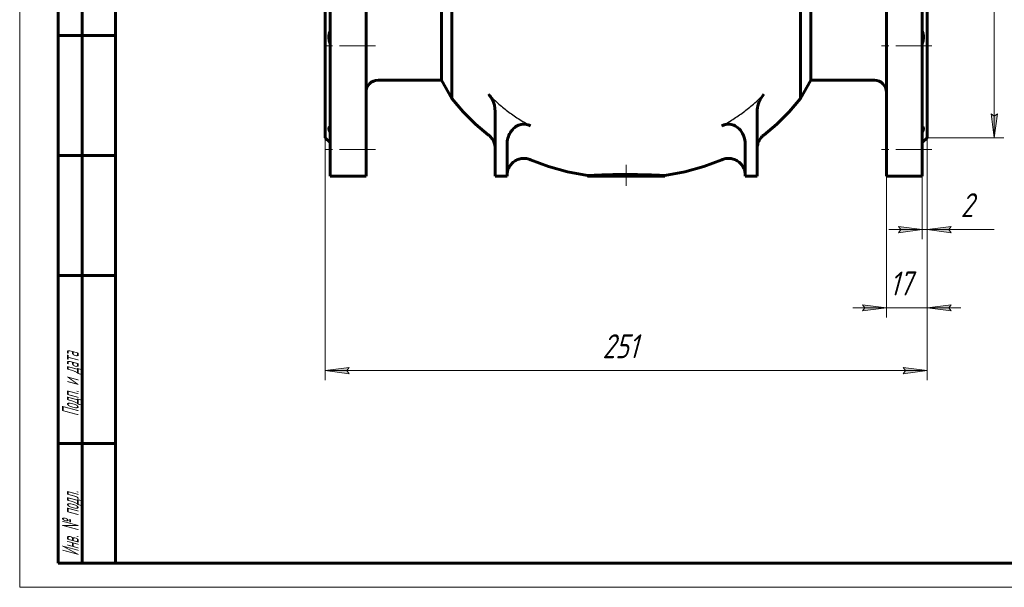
# Model space of a CAD drawing. Header units: millimetres. Extents: x 0 to 420, y 0 to 297.
# Tile 1 of 13: x 0 to 205, y 0 to 118. Entities that reach past the tile are written whole.
import ezdxf

# ---------------------------------------------------------------- set-up
doc = ezdxf.new("R2010")
doc.units = ezdxf.units.MM
for name, pattern in [('K5LT-1', [0]), ('K5LT_AXLED', [12, 7.5, -1.5, 1.5, -1.5]), ('K5LT_BASIC', [0]), ('K5LT_THIN', [0])]:
    doc.linetypes.add(name, pattern=pattern)
doc.layers.add('Системный слой', color=7, linetype='Continuous')
doc.layers.add('Системный слой (1)', color=7, linetype='Continuous', true_color=0x6c6c6c)
doc.styles.add('KDIMTEXTSTYLE', font='GOST_AU.SHX', dxfattribs={"width": 0.96, "oblique": 15, "height": 5})
doc.styles.add('KTEXTSTYLE', font='GOST_AU.SHX', dxfattribs={"width": 0.56, "height": 5})
doc.dimstyles.new('KDIMSTYLE (0.50)', dxfattribs={"dimtxt": 5, "dimasz": 1, "dimexe": 2, "dimexo": 0, "dimgap": 1, "dimtad": 1, "dimlfac": 2, "dimtxsty": 'KDIMTEXTSTYLE', "dimsah": 1, "dimcen": 0, "dimdle": 1, "dimadec": 0, "dimazin": 0, "dimtfac": 0.667, "dimtmove": 0, "dimatfit": 3, "dimfxl": 1, "dimtvp": 1, "dimtolj": 1, "dimtzin": 0, "dimarcsym": 0})

# ---------------------------------------------------------------- blocks, each defined once
blk = doc.blocks.new('U7')
at = {"layer": 'Системный слой (1)', "color": 143, "linetype": 'K5LT_BASIC', "lineweight": 60, "true_color": 0x33acca}
for p, q in [((97.99, 102.51), (97.78, 102.75)), ((98.18, 102.27), (97.99, 102.51)), ((98.27, 102.14), (98.18, 102.27)), ((98.31, 102.07), (98.27, 102.14)), ((98.33, 102.04), (98.31, 102.07)), ((98.35, 102.03), (98.33, 102.04)), ((98.37, 101.99), (98.35, 102.03)), ((98.6, 101.57), (98.37, 101.99)), ((98.7, 101.34), (98.6, 101.57)), ((98.75, 101.23), (98.7, 101.34)), ((98.77, 101.18), (98.75, 101.23)), ((98.78, 101.15), (98.77, 101.18)), ((98.99, 100.46), (98.78, 101.15)), ((99.14, 99.16), (98.99, 100.46)), ((99.14, 99.16), (99.14, 99.16))]:
    blk.add_line(p, q, dxfattribs=at)
blk = doc.blocks.new('U10')
at = {"layer": 'Системный слой (1)', "color": 143, "linetype": 'K5LT_BASIC', "lineweight": 60, "true_color": 0x33acca}
for p, q in [((92.51, 99.08), (90.1, 101.87)), ((95.07, 96.55), (92.51, 99.08)), ((97.78, 94.27), (95.07, 96.55)), ((110.3, 87.68), (106.54, 89.11)), ((114.26, 86.58), (110.3, 87.68)), ((118.41, 85.82), (114.26, 86.58))]:
    blk.add_line(p, q, dxfattribs=at)
blk = doc.blocks.new('U11')
at = {"layer": 'Системный слой (1)', "color": 143, "linetype": 'K5LT_BASIC', "lineweight": 60, "true_color": 0x33acca}
for p, q in [((162.84, 101.87), (160.43, 99.08)), ((160.43, 99.08), (157.87, 96.55)), ((157.87, 96.55), (155.16, 94.27)), ((146.4, 89.11), (142.64, 87.68)), ((138.68, 86.58), (134.53, 85.82)), ((142.64, 87.68), (138.68, 86.58))]:
    blk.add_line(p, q, dxfattribs=at)
blk = doc.blocks.new('U15')
at = {"layer": 'Системный слой (1)', "color": 143, "linetype": 'K5LT_BASIC', "lineweight": 60, "true_color": 0x33acca}
for p, q in [((155.16, 102.75), (154.4, 101.69)), ((154.11, 101.02), (153.98, 100.6)), ((154.19, 101.23), (154.11, 101.02)), ((154.23, 101.34), (154.19, 101.23)), ((154.26, 101.39), (154.23, 101.34)), ((154.27, 101.41), (154.26, 101.39)), ((154.4, 101.69), (154.27, 101.41)), ((153.81, 99.59), (153.79, 99.16)), ((153.79, 99.16), (153.79, 99.16)), ((153.85, 99.96), (153.81, 99.59)), ((153.88, 100.15), (153.85, 99.96)), ((153.9, 100.24), (153.88, 100.15)), ((153.91, 100.29), (153.9, 100.24)), ((153.98, 100.6), (153.91, 100.31)), ((153.91, 100.31), (153.91, 100.29))]:
    blk.add_line(p, q, dxfattribs=at)
blk = doc.blocks.new('D0')
at = {"layer": 'Системный слой (1)'}
for points in [[(68.72, 44.5), (68.22, 45.16), (68.72, 45.81), (63.72, 45.16)], [(189.22, 45.16), (184.22, 45.81), (184.72, 45.16), (184.22, 44.5)]]:
    blk.add_hatch(color=7, dxfattribs=at).paths.add_polyline_path(points)
at = {"layer": 'Системный слой (1)', "color": 7, "linetype": 'K5LT_THIN', "lineweight": 18, "true_color": 0xffffff}
for p, q in [((63.72, 93.68), (63.72, 43.16)), ((189.22, 93.68), (189.22, 43.16)), ((63.72, 45.16), (68.72, 45.81)), ((68.72, 45.81), (68.22, 45.16)), ((184.72, 45.16), (184.22, 45.81)), ((184.22, 45.81), (189.22, 45.16)), ((68.72, 44.5), (63.72, 45.16)), ((68.22, 45.16), (68.72, 44.5)), ((189.22, 45.16), (184.22, 44.5)), ((184.22, 44.5), (184.72, 45.16))]:
    blk.add_line(p, q, dxfattribs=at)
blk.add_wipeout([(121.52, 46.16), (121.52, 53.54), (131.02, 53.54), (131.02, 46.16)]).dxf.layer = 'Системный слой (1)'
blk.add_line((63.72, 45.16), (189.22, 45.16), dxfattribs=at)
at = {"layer": 'Системный слой (1)', "color": 7, "insert": (121.52, 52.74), "char_height": 5, "attachment_point": 1, "style": 'KTEXTSTYLE'}
blk.add_mtext('\\H5.0;\\W1.000;\\Q15;\\Q15;\\W0.960;251', dxfattribs=at)
blk = doc.blocks.new('KDIMARROW_01')
at = {"layer": 'Системный слой'}
blk.add_hatch(color=0, dxfattribs=at).paths.add_polyline_path([(0, 0), (-5, 0.66), (-4.5, 0), (-5, -0.66)])
at = {"layer": 'Системный слой', "color": 0, "linetype": 'K5LT_THIN', "lineweight": 18}
for p, q in [((-4.5, 0), (-5, 0.66)), ((-5, 0.66), (0, 0)), ((0, 0), (-5, -0.66)), ((-5, -0.66), (-4.5, 0))]:
    blk.add_line(p, q, dxfattribs=at)
at = {"layer": 'Системный слой (1)', "color": 0, "linetype": 'K5LT_THIN', "lineweight": 18}
blk.add_line((126.47, 128.18), (125.97, 128.18), dxfattribs=at)
blk = doc.blocks.new('D1')
at = {"layer": 'Системный слой (1)', "color": 7, "linetype": 'K5LT_THIN', "lineweight": 18, "true_color": 0xffffff}
for p, q in [((175.72, 58.9), (176.22, 58.24)), ((176.22, 58.24), (175.72, 57.59)), ((193.72, 58.24), (194.22, 58.9)), ((194.22, 57.59), (193.72, 58.24))]:
    blk.add_line(p, q, dxfattribs=at)
blk.add_wipeout([(181.41, 59.24), (181.41, 66.63), (188.24, 66.63), (188.24, 59.24)]).dxf.layer = 'Системный слой (1)'
at = {"layer": 'Системный слой (1)'}
for points in [[(175.72, 57.59), (180.72, 58.24), (175.72, 58.9), (176.22, 58.24)], [(193.72, 58.24), (194.22, 58.9), (189.22, 58.24), (194.22, 57.59)]]:
    blk.add_hatch(color=7, dxfattribs=at).paths.add_polyline_path(points)
at = {"layer": 'Системный слой (1)', "color": 7, "linetype": 'K5LT_THIN', "lineweight": 18, "true_color": 0xffffff}
for p, q in [((189.22, 93.68), (189.22, 56.24)), ((180.72, 85.68), (180.72, 56.24)), ((180.72, 58.24), (173.72, 58.24)), ((180.72, 58.24), (175.72, 58.9)), ((175.72, 57.59), (180.72, 58.24)), ((180.72, 58.24), (189.22, 58.24)), ((194.22, 58.9), (189.22, 58.24)), ((189.22, 58.24), (194.22, 57.59)), ((189.22, 58.24), (196.22, 58.24))]:
    blk.add_line(p, q, dxfattribs=at)
at = {"layer": 'Системный слой (1)', "color": 7, "insert": (181.41, 65.83), "char_height": 5, "attachment_point": 1, "style": 'KTEXTSTYLE'}
blk.add_mtext('\\H5.0;\\W1.000;\\Q15;\\Q15;\\W0.960;17', dxfattribs=at)
blk = doc.blocks.new('D2')
at = {"layer": 'Системный слой (1)'}
for points in [[(188.22, 74.56), (183.22, 75.22), (183.72, 74.56), (183.22, 73.9)], [(193.72, 74.56), (194.22, 75.22), (189.22, 74.56), (194.22, 73.9)]]:
    blk.add_hatch(color=7, dxfattribs=at).paths.add_polyline_path(points)
at = {"layer": 'Системный слой (1)', "color": 7, "linetype": 'K5LT_THIN', "lineweight": 18, "true_color": 0xffffff}
for p, q in [((189.22, 93.68), (189.22, 72.56)), ((188.22, 85.68), (188.22, 72.56)), ((188.22, 74.56), (181.22, 74.56)), ((188.22, 74.56), (183.22, 75.22)), ((183.22, 75.22), (183.72, 74.56)), ((183.72, 74.56), (183.22, 73.9)), ((183.22, 73.9), (188.22, 74.56)), ((188.22, 74.56), (189.22, 74.56)), ((194.22, 75.22), (189.22, 74.56)), ((189.22, 74.56), (194.22, 73.9)), ((189.22, 74.56), (194.22, 74.56)), ((193.72, 74.56), (194.22, 75.22)), ((194.22, 73.9), (193.72, 74.56))]:
    blk.add_line(p, q, dxfattribs=at)
blk.add_wipeout([(196.22, 75.56), (196.22, 82.94), (201.01, 82.94), (201.01, 75.56)]).dxf.layer = 'Системный слой (1)'
for p, q in [((189.22, 74.56), (196.22, 74.56)), ((194.22, 74.56), (203.21, 74.56))]:
    blk.add_line(p, q, dxfattribs=at)
at = {"layer": 'Системный слой (1)', "color": 7, "insert": (196.22, 82.15), "char_height": 5, "attachment_point": 1, "style": 'KTEXTSTYLE'}
blk.add_mtext('\\H5.0;\\W1.000;\\Q15;\\Q15;\\W0.960;2', dxfattribs=at)
blk = doc.blocks.new('D3')
at = {"layer": 'Системный слой (1)'}
for points in [[(203.87, 157.68), (203.21, 162.68), (202.55, 157.68), (203.21, 158.18)], [(203.21, 93.68), (203.87, 98.68), (203.21, 98.18), (202.55, 98.68)]]:
    blk.add_hatch(color=7, dxfattribs=at).paths.add_polyline_path(points)
at = {"layer": 'Системный слой (1)', "color": 7, "linetype": 'K5LT_THIN', "lineweight": 18, "true_color": 0xffffff}
for p, q in [((189.22, 162.68), (205.21, 162.68)), ((202.55, 157.68), (203.21, 162.68)), ((203.21, 162.68), (203.87, 157.68)), ((203.21, 158.18), (202.55, 157.68)), ((203.87, 157.68), (203.21, 158.18)), ((203.21, 93.68), (202.55, 98.68)), ((202.55, 98.68), (203.21, 98.18)), ((203.21, 98.18), (203.87, 98.68)), ((203.87, 98.68), (203.21, 93.68)), ((189.22, 93.68), (205.21, 93.68))]:
    blk.add_line(p, q, dxfattribs=at)
blk.add_wipeout([(202.21, 121.51), (194.83, 121.51), (194.83, 134.31), (202.21, 134.31)]).dxf.layer = 'Системный слой (1)'
blk.add_line((203.21, 162.68), (203.21, 93.68), dxfattribs=at)
at = {"layer": 'Системный слой (1)', "color": 7, "char_height": 5, "attachment_point": 1, "rotation": 90, "style": 'KTEXTSTYLE'}
for s, insert in [('\\H5.0;\\W1.000;\\Q15;\\Q15;\\W0.960;138', (195.63, 124.82)), ('\\H5.0;\\W1.000;\\Q15;\\Q15;\\W0.960;∅', (195.63, 121.51))]:
    blk.add_mtext(s, dxfattribs=dict(at, insert=insert))
blk = doc.blocks.new('U97')
at = {"color": 7, "linetype": 'K5LT_THIN', "lineweight": 18, "true_color": 0xffffff}
for p, q in [((0, 0), (0, 297)), ((420, 0), (0, 0))]:
    blk.add_line(p, q, dxfattribs=at)
at = {"color": 143, "linetype": 'K5LT_BASIC', "lineweight": 60, "true_color": 0x33acca}
for p, q in [((20, 5), (20, 292)), ((8, 5), (8, 150)), ((13, 5), (13, 150)), ((20, 115), (8, 115)), ((20, 90), (8, 90)), ((20, 65), (8, 65)), ((20, 30), (8, 30)), ((20, 5), (8, 5)), ((415, 5), (20, 5))]:
    blk.add_line(p, q, dxfattribs=at)
at = {"color": 7, "char_height": 3.5, "attachment_point": 1, "rotation": 90, "style": 'KTEXTSTYLE'}
for s, insert in [('\\H5.0;\\W1.000;\\Q15;\\Q15;\\W0.560;\\H3.50;Подп. и дата', (8.82, 35.66)), ('\\H5.0;\\W1.000;\\Q15;\\Q15;\\W0.560;\\H3.50;Инв. № подл.', (8.82, 6.57))]:
    blk.add_mtext(s, dxfattribs=dict(at, insert=insert))

msp = doc.modelspace()

# ---------------------------------------------------------------- linework, layer by layer
at = {"layer": 'Системный слой (1)', "color": 143, "linetype": 'K5LT_BASIC', "lineweight": 60, "true_color": 0x33acca}
for p, q in [((64.7178, 85.6792), (64.7178, 175.9292)), ((72.2178, 85.6792), (72.2178, 175.9292)), ((180.7178, 85.6792), (180.7178, 175.9292)), ((188.2178, 85.6792), (188.2178, 175.9292)), ((63.7178, 93.6792), (63.7178, 162.6792)), ((189.2178, 93.6792), (189.2178, 162.6792)), ((90.0986, 154.4922), (90.0986, 101.8663)), ((162.837, 154.4922), (162.837, 101.8663)), ((87.9678, 126.6572), (87.9678, 105.6792)), ((164.9678, 126.6572), (164.9678, 105.6792)), ((74.7178, 105.6792), (87.9678, 105.6792)), ((87.9678, 105.6792), (90.0986, 101.8663)), ((164.9678, 105.6792), (162.837, 101.8663)), ((178.2178, 105.6792), (164.9678, 105.6792)), ((99.1413, 99.1602), (99.1413, 85.6792)), ((153.7943, 99.1602), (153.7943, 85.6792)), ((63.7178, 93.6792), (64.7178, 92.6792)), ((97.7774, 94.2738), (97.7774, 94.2738)), ((189.2178, 93.6792), (188.2178, 92.6792)), ((101.6413, 92.3362), (101.6413, 85.6792)), ((151.2943, 92.3362), (151.2943, 85.6792)), ((106.5354, 89.1061), (106.5354, 89.1062)), ((146.4002, 89.1061), (146.4002, 89.1062)), ((64.7178, 85.6792), (72.2178, 85.6792)), ((99.1413, 85.6792), (101.6413, 85.6792)), ((118.4096, 85.8171), (118.4096, 85.6792)), ((134.526, 85.6792), (118.4096, 85.6792)), ((134.526, 85.8171), (134.526, 85.6792)), ((151.2943, 85.6792), (153.7943, 85.6792)), ((188.2178, 85.6792), (180.7178, 85.6792))]:
    msp.add_line(p, q, dxfattribs=at)
at = {"layer": 'Системный слой (1)', "color": 30, "linetype": 'K5LT_AXLED', "lineweight": 18, "true_color": 0xff8000}
for p, q in [((74.2178, 112.8719), (62.7178, 112.8719)), ((190.2178, 112.8719), (178.7178, 112.8719)), ((74.2178, 91.2241), (62.7178, 91.2241)), ((190.2178, 91.2241), (178.7178, 91.2241)), ((126.4678, 83.6792), (126.4678, 88.0337))]:
    msp.add_line(p, q, dxfattribs=at)
at = {"layer": 'Системный слой (1)', "color": 143, "linetype": 'K5LT_BASIC', "lineweight": 60, "true_color": 0x33acca}
for centre, start, end in [((74.7178, 103.1792), 90, 180), ((178.2178, 103.1792), 0, 90)]:
    msp.add_arc(centre, 2.5, start, end, dxfattribs=at)
for points, knots in [([(64.7178, 113.2818), (64.6701, 113.4216), (64.5944, 113.6777), (64.5236, 114.0194), (64.4849, 114.3064), (64.4666, 114.5689), (64.4673, 114.8348), (64.4865, 115.0721), (64.5246, 115.325), (64.5922, 115.6099), (64.6696, 115.8197), (64.7178, 115.9283)], [0, 0, 0, 0, 1.80066301, 3.25888665, 4.32218364, 5.45145996, 6.63660876, 7.81573989, 8.66394703, 10.18097521, 12, 12, 12, 12]), ([(188.2178, 113.2818), (188.2655, 113.4216), (188.3412, 113.6777), (188.412, 114.0194), (188.4507, 114.3064), (188.469, 114.5689), (188.4682, 114.8348), (188.4491, 115.0721), (188.411, 115.325), (188.3434, 115.6099), (188.266, 115.8197), (188.2178, 115.9283)], [0, 0, 0, 0, 1.80066301, 3.25888665, 4.32218364, 5.45145996, 6.63660876, 7.81573989, 8.66394703, 10.18097521, 12, 12, 12, 12]), ([(106.5354, 96.1864), (106.1828, 96.3734), (105.8012, 96.492), (105.0302, 96.5632), (104.6569, 96.5237), (103.9156, 96.2982), (103.5623, 96.1075), (102.8737, 95.5682), (102.5603, 95.2018), (102.0932, 94.4303), (101.926, 94.0337), (101.6992, 93.2042), (101.6413, 92.77), (101.6413, 92.3362)], [0, 0, 0, 0, 0.23944881, 0.23944881, 0.46501703, 0.46501703, 0.70460729, 0.70460729, 0.98943244, 0.98943244, 1.24408039, 1.24408039, 1.50322139, 1.50322139, 1.50322139, 1.50322139]), ([(151.2943, 92.3362), (151.2943, 92.9669), (151.1718, 93.5987), (150.7184, 94.6968), (150.4121, 95.1749), (149.6996, 95.8865), (149.3267, 96.1457), (148.5507, 96.4652), (148.1688, 96.5429), (147.5413, 96.5395), (147.3055, 96.5086), (146.8403, 96.3889), (146.6144, 96.3), (146.4002, 96.1864)], [0, 0, 0, 0, 0.3784309, 0.3784309, 0.713878, 0.713878, 0.98545382, 0.98545382, 1.22089844, 1.22089844, 1.36472517, 1.36472517, 1.51122854, 1.51122854, 1.51122854, 1.51122854]), ([(64.7178, 94.8601), (64.6778, 94.9359), (64.6111, 95.0723), (64.5366, 95.2583), (64.4884, 95.421), (64.4666, 95.558), (64.4675, 95.6698), (64.4872, 95.764), (64.5323, 95.851), (64.6088, 95.9184), (64.6806, 95.9469), (64.7178, 95.9564)], [0, 0, 0, 0, 1.51383489, 2.8070512, 4.14078352, 5.49642505, 6.60512888, 7.70756093, 9.00414351, 10.59440598, 12, 12, 12, 12]), ([(188.2178, 94.8601), (188.2578, 94.9359), (188.3245, 95.0723), (188.399, 95.2583), (188.4472, 95.421), (188.469, 95.558), (188.4681, 95.6698), (188.4484, 95.764), (188.4033, 95.851), (188.3268, 95.9184), (188.255, 95.9469), (188.2178, 95.9564)], [0, 0, 0, 0, 1.51383489, 2.8070512, 4.14078352, 5.49642505, 6.60512888, 7.70756093, 9.00414351, 10.59440598, 12, 12, 12, 12]), ([(99.1413, 91.5013), (99.1413, 91.503), (99.1413, 91.5047), (99.1412, 91.509), (99.1412, 91.5116), (99.1412, 91.5184), (99.1412, 91.5227), (99.1411, 91.5352), (99.141, 91.5433), (99.1407, 91.5673), (99.1403, 91.5832), (99.139, 91.6299), (99.1377, 91.6607), (99.1328, 91.7515), (99.1279, 91.8113), (99.1092, 91.987), (99.0911, 92.1024), (99.0362, 92.3653), (98.9955, 92.5121), (98.896, 92.7972), (98.8373, 92.9357), (98.7032, 93.2023), (98.6281, 93.3306), (98.459, 93.5817), (98.3644, 93.7042), (98.1603, 93.9354), (98.0508, 94.0442), (97.8834, 94.1896), (97.831, 94.2325), (97.7774, 94.2738)], [0, 0, 0, 0, 0.02894666, 0.02894666, 0.07236665, 0.07236665, 0.14473329, 0.14473329, 0.28222992, 0.28222992, 0.54998456, 0.54998456, 1.0710166, 1.0710166, 2.08412618, 2.08412618, 4.05243632, 4.05243632, 6.6169738, 6.6169738, 9.14917696, 9.14917696, 11.65330221, 11.65330221, 14.25851737, 14.25851737, 16.857693, 16.857693, 18, 18, 18, 18]), ([(155.1582, 94.2752), (155.1578, 94.2749), (155.1573, 94.2746), (155.1562, 94.2737), (155.1555, 94.2732), (155.1536, 94.2718), (155.1524, 94.2708), (155.1488, 94.268), (155.1465, 94.2662), (155.1395, 94.2607), (155.1348, 94.2571), (155.1209, 94.2462), (155.1118, 94.2389), (155.0845, 94.2169), (155.0665, 94.2022), (155.0132, 94.1575), (154.9783, 94.1271), (154.8762, 94.0343), (154.8107, 93.9699), (154.6426, 93.7912), (154.5447, 93.6724), (154.3646, 93.4225), (154.2825, 93.2912), (154.1386, 93.0235), (154.0764, 92.8874), (153.9701, 92.6082), (153.926, 92.4652), (153.8558, 92.1725), (153.83, 92.0226), (153.8009, 91.7493), (153.7943, 91.6261), (153.7943, 91.503), (153.7943, 91.5029), (153.7943, 91.5028)], [0, 0, 0, 0, 0.01300713, 0.01300713, 0.03468568, 0.03468568, 0.07370708, 0.07370708, 0.14958201, 0.14958201, 0.29916402, 0.29916402, 0.59616018, 0.59616018, 1.18581679, 1.18581679, 2.3564586, 2.3564586, 4.6803994, 4.6803994, 8.56695719, 8.56695719, 12.47884654, 12.47884654, 16.25965214, 16.25965214, 20.0395394, 20.0395394, 23.88080768, 23.88080768, 26.99735799, 26.99735799, 26.99945817, 26.99945817, 26.99945817, 26.99945817]), ([(101.6413, 85.8958), (101.6413, 85.8963), (101.6413, 85.8969), (101.6413, 85.8987), (101.6413, 85.8996), (101.6413, 85.9025), (101.6413, 85.9044), (101.6413, 85.91), (101.6413, 85.9136), (101.6414, 85.9245), (101.6414, 85.9317), (101.6417, 85.9531), (101.642, 85.9673), (101.643, 86.0091), (101.6441, 86.0368), (101.6481, 86.1187), (101.6521, 86.173), (101.6677, 86.3336), (101.6829, 86.4395), (101.7319, 86.6962), (101.7707, 86.846), (101.868, 87.1403), (101.9265, 87.2848), (102.0533, 87.547), (102.1196, 87.6659), (102.2721, 87.9051), (102.3596, 88.0248), (102.55, 88.2531), (102.653, 88.3615), (102.871, 88.5633), (102.986, 88.6566), (103.2257, 88.8273), (103.3504, 88.9049), (103.6163, 89.0482), (103.7581, 89.113), (104.0483, 89.2233), (104.1967, 89.2688), (104.4942, 89.3386), (104.6431, 89.3634), (104.9425, 89.3931), (105.093, 89.3981), (105.3975, 89.3889), (105.5515, 89.374), (105.8571, 89.3244), (106.0088, 89.2894), (106.2859, 89.2058), (106.4122, 89.1596), (106.5354, 89.1061)], [0.00114343, 0.00114343, 0.00114343, 0.00114343, 0.00457372, 0.00457372, 0.01257773, 0.01257773, 0.02744233, 0.02744233, 0.05602808, 0.05602808, 0.11205617, 0.11205617, 0.2229689, 0.2229689, 0.43876084, 0.43876084, 0.8631668, 0.8631668, 1.69762297, 1.69762297, 2.90058192, 2.90058192, 4.11231098, 4.11231098, 5.170152, 5.170152, 6.32292905, 6.32292905, 7.48565996, 7.48565996, 8.63707818, 8.63707818, 9.77872474, 9.77872474, 10.99060439, 10.99060439, 12.19711614, 12.19711614, 13.37141435, 13.37141435, 14.5412123, 14.5412123, 15.74445363, 15.74445363, 16.95384201, 16.95384201, 18, 18, 18, 18]), ([(151.2943, 85.8958), (151.2943, 85.8963), (151.2943, 85.8969), (151.2943, 85.8987), (151.2943, 85.8996), (151.2943, 85.9025), (151.2943, 85.9044), (151.2943, 85.91), (151.2943, 85.9136), (151.2942, 85.9245), (151.2941, 85.9317), (151.2939, 85.9531), (151.2936, 85.9673), (151.2925, 86.0091), (151.2915, 86.0368), (151.2875, 86.1187), (151.2835, 86.173), (151.2679, 86.3336), (151.2527, 86.4395), (151.2037, 86.6962), (151.1648, 86.846), (151.0676, 87.1403), (151.0091, 87.2848), (150.8822, 87.547), (150.816, 87.6659), (150.6635, 87.9051), (150.576, 88.0248), (150.3856, 88.2531), (150.2826, 88.3615), (150.0646, 88.5633), (149.9496, 88.6566), (149.7099, 88.8273), (149.5852, 88.9049), (149.3193, 89.0482), (149.1775, 89.113), (148.8873, 89.2233), (148.7389, 89.2688), (148.4414, 89.3386), (148.2925, 89.3634), (147.993, 89.3931), (147.8426, 89.3981), (147.5381, 89.3889), (147.3841, 89.374), (147.0784, 89.3244), (146.9268, 89.2894), (146.6496, 89.2058), (146.5233, 89.1596), (146.4002, 89.1061)], [0.00114343, 0.00114343, 0.00114343, 0.00114343, 0.00457372, 0.00457372, 0.01257772, 0.01257772, 0.02744231, 0.02744231, 0.05602804, 0.05602804, 0.11205609, 0.11205609, 0.22296874, 0.22296874, 0.4387605, 0.4387605, 0.86316612, 0.86316612, 1.6976216, 1.6976216, 2.90058053, 2.90058053, 4.11230959, 4.11230959, 5.170152, 5.170152, 6.32292904, 6.32292904, 7.48565996, 7.48565996, 8.63707818, 8.63707818, 9.77872474, 9.77872474, 10.99060439, 10.99060439, 12.19711614, 12.19711614, 13.37141435, 13.37141435, 14.5412123, 14.5412123, 15.74445363, 15.74445363, 16.95384201, 16.95384201, 18, 18, 18, 18]), ([(118.4096, 85.8171), (118.4096, 85.8171), (118.4096, 85.8171), (118.4105, 85.8171), (118.4182, 85.8175), (118.4536, 85.8192), (118.489, 85.821), (118.6547, 85.829), (118.8485, 85.8383), (119.5188, 85.8689), (120.0835, 85.8938), (121.5269, 85.948), (122.4108, 85.9768), (124.3609, 86.0201), (125.4091, 86.0337), (126.4678, 86.0337)], [-2.53810241, -2.53810241, -2.53810241, -2.53810241, -2.5308894, -2.5308894, -2.41634969, -2.41634969, -2.24952396, -2.24952396, -1.85803692, -1.85803692, -1.26681008, -1.26681008, -0.63522296, -0.63522296, 0, 0, 0, 0]), ([(126.4678, 86.0337), (127.2732, 86.0337), (128.074, 86.0259), (129.6716, 85.998), (130.453, 85.9773), (131.8784, 85.9317), (132.5092, 85.907), (133.4405, 85.8679), (133.7771, 85.8526), (134.2059, 85.8326), (134.3388, 85.8262), (134.4633, 85.8201), (134.4923, 85.8187), (134.5203, 85.8174), (134.526, 85.8171), (134.526, 85.8171)], [-5.07444378, -5.07444378, -5.07444378, -5.07444378, -4.59118923, -4.59118923, -4.07113567, -4.07113567, -3.53908224, -3.53908224, -3.10965966, -3.10965966, -2.79741389, -2.79741389, -2.64287196, -2.64287196, -2.53825764, -2.53825764, -2.53825764, -2.53825764])]:
    msp.add_open_spline(points, degree=3, knots=knots, dxfattribs=at)
at = {"layer": 'Системный слой (1)', "color": 7, "linetype": 'K5LT-1'}
for points, knots in [([(97.7774, 102.7546), (98.3917, 102.1232), (99.6675, 100.906), (101.7311, 99.2119), (104.0128, 97.6148), (105.6554, 96.6527), (106.5354, 96.1864)], [0, 0, 0, 0, 9.13721382, 18.27442765, 27.6716592, 38, 38, 38, 38]), ([(146.4002, 96.1864), (147.1876, 96.6037), (148.7305, 97.4982), (150.937, 99.0113), (153.0989, 100.7508), (154.4676, 102.0447), (155.1582, 102.7546)], [0, 0, 0, 0, 11.43072677, 22.86145355, 34.29507857, 47, 47, 47, 47])]:
    msp.add_open_spline(points, degree=3, knots=knots, dxfattribs=at)

# ---------------------------------------------------------------- block references
at = {"layer": 'Системный слой (1)'}
for name in ['U7', 'U15', 'U10', 'U11']:
    msp.add_blockref(name, (0, 0), dxfattribs=at)

# ---------------------------------------------------------------- next in the draw order: dimensions: what is measured, and where the dimension line sits
at = {"layer": 'Системный слой (1)', "color": 7}
dim = msp.add_linear_dim(base=(63.7178, 45.1558), p1=(189.2178, 93.6792), p2=(63.7178, 93.6792), dimstyle='KDIMSTYLE (0.50)', override={"dimexo": 0, "dimpost": '\\H5.0;\\W0.960;\\Q15;<>', "dimblk1": 'KDIMARROW_01', "dimblk2": 'KDIMARROW_01', "dimse1": 0, "dimse2": 0, "dimclrt": 7, "dimtol": 1, "dimtp": 0, "dimtm": 0, "dimtdec": 5, "dimtolj": 1}, dxfattribs=at)
dim.commit()
dim.dimension.update_dxf_attribs({"geometry": 'D0', "text_midpoint": (126.4678, 45.1558), "dimtype": 160})

# ---------------------------------------------------------------- next in the draw order: dimensions: what is measured, and where the dimension line sits
dim = msp.add_linear_dim(base=(180.7178, 58.2434), p1=(189.2178, 93.6792), p2=(180.7178, 85.6792), dimstyle='KDIMSTYLE (0.50)', override={"dimexo": 0, "dimpost": '\\H5.0;\\W0.960;\\Q15;<>', "dimblk1": 'KDIMARROW_01', "dimblk2": 'KDIMARROW_01', "dimse1": 0, "dimse2": 0, "dimclrt": 7, "dimtol": 1, "dimtp": 0, "dimtm": 0, "dimtdec": 5, "dimtolj": 1}, dxfattribs=at)
dim.commit()
dim.dimension.update_dxf_attribs({"geometry": 'D1', "text_midpoint": (184.9678, 58.2434), "dimtype": 160})

# ---------------------------------------------------------------- next in the draw order: dimensions: what is measured, and where the dimension line sits
dim = msp.add_linear_dim(base=(188.2178, 74.5579), p1=(189.2178, 93.6792), p2=(188.2178, 85.6792), dimstyle='KDIMSTYLE (0.50)', override={"dimexo": 0, "dimtoh": 1, "dimpost": '\\H5.0;\\W0.960;\\Q15;<>', "dimblk1": 'KDIMARROW_01', "dimblk2": 'KDIMARROW_01', "dimse1": 0, "dimse2": 0, "dimclrt": 7, "dimtol": 1, "dimtp": 0, "dimtm": 0, "dimtdec": 5, "dimtmove": 1, "dimtolj": 1}, dxfattribs=at)
dim.commit()
dim.dimension.update_dxf_attribs({"geometry": 'D2', "text_midpoint": (198.7153, 74.5579), "dimtype": 160})

# ---------------------------------------------------------------- next in the draw order: dimensions: what is measured, and where the dimension line sits
dim = msp.add_linear_dim(base=(203.2128, 162.6792), p1=(189.2178, 93.6792), p2=(189.2178, 162.6792), angle=90, dimstyle='KDIMSTYLE (0.50)', override={"dimexo": 0, "dimpost": '\\H5.0;\\W0.960;\\Q15;∅<>', "dimblk1": 'KDIMARROW_01', "dimblk2": 'KDIMARROW_01', "dimse1": 0, "dimse2": 0, "dimclrt": 7, "dimtol": 1, "dimtp": 0, "dimtm": 0, "dimtdec": 5, "dimtolj": 1}, dxfattribs=at)
dim.commit()
dim.dimension.update_dxf_attribs({"geometry": 'D3', "text_midpoint": (203.2128, 128.1792), "dimtype": 160})

# ---------------------------------------------------------------- next in the draw order: block references
msp.add_blockref('U97', (0, 0))

doc.saveas('drawing.dxf')
